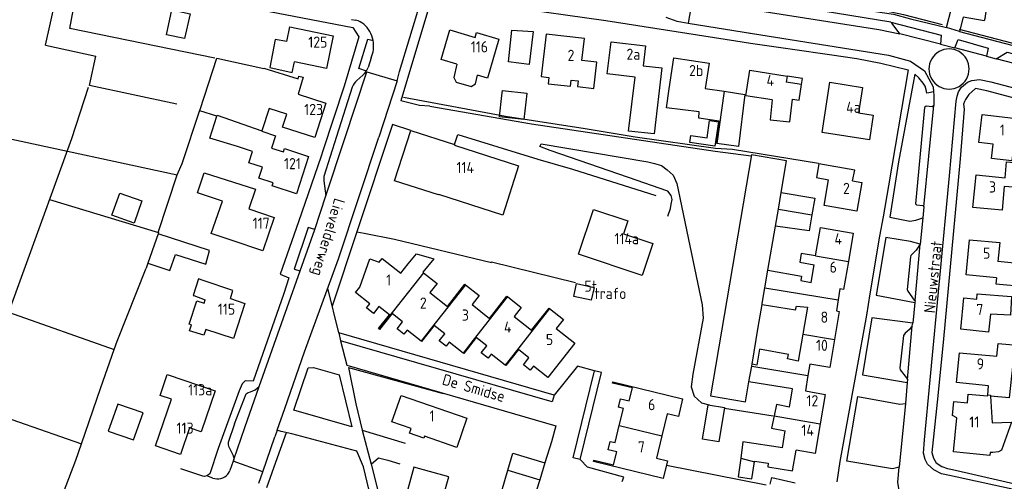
# Model space of a CAD drawing. Header units: metres. Extents: x 233829 to 239427, y 444283 to 448222.
# Tile 158 of 171: x 237713 to 237934, y 447520 to 447624. Entities that reach past the tile are written whole.
import ezdxf

# ---------------------------------------------------------------- set-up
doc = ezdxf.new("R2010")
doc.units = ezdxf.units.M
doc.header["$MEASUREMENT"] = 0
for name, color, linetype in [('DAKRAND', 4, 'Continuous'), ('DAKRAND-BYG', 4, 'Continuous'), ('FUNKTIEAAND', 253, 'Continuous'), ('HEG', 253, 'Continuous'), ('HEK', 253, 'Continuous'), ('HOOFDGEBOUW', 4, 'Continuous'), ('HUISNUMMER', 253, 'Continuous'), ('KANTVERH', 253, 'Continuous'), ('OVERVBOUW', 253, 'Continuous'), ('RASTER', 253, 'Continuous'), ('STRAATNAAM', 253, 'Continuous'), ('TUSSENMUUR', 253, 'Continuous')]:
    doc.layers.add(name, color=color, linetype=linetype)
doc.styles.get("Standard").update_dxf_attribs({"font": 'iso.shx'})

msp = doc.modelspace()

# ---------------------------------------------------------------- linework, layer by layer
at = {"layer": 'DAKRAND'}
for p, q in [((237866.77, 447608.17), (237871.02, 447607.53)), ((237760.55, 447574.15), (237760.15, 447574.28)), ((237752.18, 447561.7), (237754.76, 447560.78)), ((237896.95, 447563.21), (237896.56, 447560.75)), ((237878.69, 447554.66), (237879.55, 447559.74)), ((237896.56, 447560.75), (237896.17, 447558.28)), ((237877.28, 447546.34), (237878.69, 447554.66)), ((237890.21, 447546.3), (237889.8, 447543.8)), ((237886.36, 447540.82), (237876.6, 447542.35)), ((237889.8, 447543.8), (237889.24, 447540.33)), ((237930.08, 447539.43), (237930.23, 447541.5))]:
    msp.add_line(p, q, dxfattribs=at)
for points in [[(237773.06, 447618.67), (237770.41, 447619.17), (237769.23, 447612.89), (237774.22, 447611.72), (237774.74, 447614.14)], [(237811.16, 447613.61), (237810.44, 447610.63), (237810.99, 447609.57), (237814.32, 447608.61), (237815.29, 447609.23), (237815.8, 447611.14)], [(237852.92, 447613.26), (237857.09, 447612.8), (237855.34, 447597.97), (237849.59, 447598.56), (237851.1, 447610.68)], [(237831.76, 447610.61), (237831.61, 447609.22), (237836.64, 447608.65), (237836.79, 447610.02)], [(237869.36, 447595.85), (237869.36, 447595.85), (237869.93, 447600.86), (237865.33, 447601.53), (237865.46, 447602.91), (237858.09, 447603.78), (237858.68, 447608.04)], [(237871.02, 447607.53), (237875.68, 447606.82), (237874.22, 447595.16), (237869.36, 447595.85)], [(237881.76, 447605.59), (237881.32, 447601.15), (237885.76, 447600.69), (237886.31, 447605.78)], [(237761.98, 447595.11), (237755.78, 447597), (237757.37, 447601.93)], [(237899.82, 447587.43), (237900.3, 447589.84), (237892.25, 447591.23), (237891.69, 447588.23), (237894.43, 447587.68)], [(237933.98, 447588.15), (237934.32, 447591.69), (237940.57, 447591.22), (237940.12, 447585.74), (237933.79, 447586.16)], [(237760.15, 447574.28), (237756.09, 447575.64), (237758.64, 447582.88), (237753.03, 447584.78), (237754.53, 447589.27), (237765.99, 447585.57), (237764.5, 447581.15)], [(237883.82, 447584.86), (237891.32, 447583.54), (237890.68, 447579.84)], [(237890.68, 447579.84), (237890.06, 447576.2), (237882.53, 447577.26)], [(237800.2, 447568.8), (237802.11, 447571.1), (237806, 447569.99), (237803.51, 447566.94)], [(237891.53, 447570.64), (237888.28, 447571.14), (237888.01, 447569.23), (237891.19, 447568.64)], [(237940.21, 447563.77), (237940.68, 447568.56), (237932.37, 447569.35)], [(237880.85, 447567.38), (237888.33, 447566.05), (237888.22, 447565.08), (237890.51, 447564.68)], [(237754.33, 447565.09), (237753.27, 447565.45), (237752.03, 447561.76), (237752.18, 447561.7)], [(237760.39, 447561.03), (237760.96, 447562.82), (237754.33, 447565.09)], [(237932.03, 447565.72), (237931.87, 447564.37), (237938.54, 447563.78), (237938.52, 447563.46)], [(237927.68, 447560.9), (237927.76, 447562.08), (237935.42, 447561.53), (237935.17, 447557.35), (237930.72, 447557.57)], [(237879.55, 447559.74), (237887.04, 447558.49), (237887.23, 447559.37), (237889.74, 447559.08), (237888.66, 447553.03)], [(237754.88, 447554.1), (237754.47, 447552.81), (237751.24, 447553.83), (237751.66, 447555.16)], [(237888.66, 447553.03), (237887.58, 447547.01), (237885.25, 447547.53), (237885.45, 447548.51), (237878.94, 447549.66), (237878.35, 447546.11), (237877.28, 447546.34)], [(237932.15, 447548.1), (237932.4, 447550.96), (237941.71, 447550.13), (237941.34, 447545.89), (237935.75, 447546.41), (237934.93, 447538.76), (237930.72, 447539.16)], [(237925.53, 447537.68), (237925.69, 447539.64), (237930.06, 447539.22), (237930.08, 447539.43)], [(237930.72, 447539.16), (237931.11, 447533.15), (237935.38, 447533.34), (237933.17, 447527.07), (237932.49, 447526.71), (237931.26, 447526.55), (237930.61, 447526.55), (237930.53, 447525.84), (237925.32, 447526.41)], [(237885.66, 447536.69), (237882.74, 447537.28), (237882.21, 447534.74)], [(237882.21, 447534.74), (237881.64, 447532), (237884.74, 447531.35)], [(237884.1, 447527.58), (237875.25, 447528.91), (237874.74, 447525.22)], [(237877.8, 447524.44), (237877.82, 447524.6), (237880.89, 447524.1), (237880.81, 447523.28), (237886.38, 447522.41), (237887.14, 447527.06)], [(237874.74, 447525.22), (237874.17, 447521.06), (237877.21, 447520.62), (237877.8, 447524.44)], [(237881.34, 447519.4), (237881.72, 447520.9), (237886.93, 447519.7)]]:
    msp.add_lwpolyline(points, dxfattribs=at)
at = {"layer": 'DAKRAND-BYG'}
for p, q in [((237735.61, 447584.69), (237740.58, 447582.93)), ((237830.88, 447524.22), (237829.7, 447520.42))]:
    msp.add_line(p, q, dxfattribs=at)
for points in [[(237751.36, 447624.89), (237750.12, 447619.33), (237746.09, 447620.2), (237747.26, 447625.81), (237751.36, 447624.89)], [(237828.21, 447620.91), (237827.38, 447613.56), (237822.7, 447614.14), (237823.44, 447621.26), (237828.21, 447620.91)], [(237826.83, 447607.04), (237826.15, 447601.19), (237820.67, 447601.82), (237821.22, 447606.55), (237821.36, 447607.73), (237826.83, 447607.09), (237826.83, 447607.04)], [(237869.77, 447600.69), (237868.97, 447595.21), (237863.36, 447596.03), (237863.59, 447597.62), (237867.2, 447597.09), (237867.77, 447600.99), (237869.77, 447600.69)], [(237740.58, 447582.93), (237738.82, 447577.96), (237733.85, 447579.72), (237735.61, 447584.69)], [(237852.7, 447566.24), (237838.41, 447570.97), (237841.73, 447581.04), (237849.45, 447578.49), (237848.48, 447575.57), (237855.07, 447573.39), (237852.7, 447566.24)], [(237744.18, 447575.54), (237743.74, 447574.27), (237741.92, 447568.97)], [(237741.92, 447568.97), (237746.84, 447567.31), (237748.08, 447570.89), (237754.88, 447568.74), (237755.75, 447571.81), (237744.18, 447575.54)], [(237841.89, 447563.52), (237841.23, 447560.65), (237837.32, 447561.47), (237837.96, 447564.4), (237841.89, 447563.52)], [(237740.82, 447535.39), (237735.17, 447537.37), (237733.04, 447531.32), (237738.68, 447529.33), (237740.82, 447535.39)], [(237871.13, 447536.61), (237869.85, 447528.92), (237866.2, 447529.53), (237867.48, 447537.22), (237871.13, 447536.61)], [(237822.56, 447522.56), (237823.65, 447526.36), (237830.88, 447524.22)], [(237829.7, 447520.42), (237827.45, 447513.22), (237824.89, 447504.77), (237819.9, 447506.26), (237821.61, 447512.8), (237819.87, 447513.26), (237822.56, 447522.56)]]:
    msp.add_lwpolyline(points, dxfattribs=at)
at = {"layer": 'HEG'}
for p, q in [((237718.99, 447617.9), (237722.95, 447635.77)), ((237786.83, 447545.56), (237808.04, 447539.75)), ((237871.1, 447536.45), (237882.02, 447534.78))]:
    msp.add_line(p, q, dxfattribs=at)
for points in [[(237756.91, 447614.98), (237724.39, 447621.64), (237726.85, 447634.64), (237741.23, 447631.45), (237748.38, 447629.9)], [(237866.25, 447631.78), (237870.78, 447631.01), (237896.95, 447627), (237907.34, 447625.54), (237911.25, 447624.75), (237919.91, 447622.54)], [(237923.66, 447621.42), (237943.97, 447616.13), (237979.59, 447606.78), (237980.69, 447607.29), (238000, 447602.69)], [(237748.38, 447604.62), (237728.81, 447608.83), (237730.22, 447615.4)], [(237799.18, 447606.24), (237822.04, 447601.94), (237839.88, 447599.16), (237851.13, 447597.31), (237869.09, 447594.76), (237872.87, 447594.51), (237892.17, 447591.44)], [(237744.22, 447575.89), (237748.47, 447588.8), (237749.57, 447591.34)]]:
    msp.add_lwpolyline(points, dxfattribs=at)
at = {"layer": 'HEK'}
for p, q in [((237749.57, 447591.34), (237753.54, 447603.29)), ((237858.14, 447523.7), (237880.48, 447519.25))]:
    msp.add_line(p, q, dxfattribs=at)
at = {"layer": 'HOOFDGEBOUW'}
for p, q in [((237831.17, 447620.33), (237830.06, 447610.81)), ((237839.73, 447619.34), (237831.17, 447620.33)), ((237839.16, 447614.45), (237839.73, 447619.34)), ((237853.44, 447617.74), (237852.92, 447613.26)), ((237842.54, 447614.06), (237839.16, 447614.45)), ((237841.85, 447608.17), (237842.54, 447614.06)), ((237830.06, 447610.81), (237831.76, 447610.61)), ((237885.14, 447610.94), (237884.93, 447609.6)), ((237836.79, 447610.02), (237838.3, 447609.85)), ((237838.3, 447609.85), (237838.16, 447608.6)), ((237838.16, 447608.6), (237841.85, 447608.17)), ((237888.39, 447609.06), (237884.93, 447609.6)), ((237887.84, 447605.54), (237888.39, 447609.06)), ((237886.31, 447605.78), (237887.84, 447605.54)), ((237880.85, 447567.38), (237882.53, 447577.26)), ((237890.51, 447564.68), (237891.19, 447568.64)), ((237803.51, 447566.94), (237803.64, 447566.84)), ((237896.8, 447558.17), (237895.76, 447551.86)), ((237896.17, 447558.28), (237896.8, 447558.17)), ((237885.66, 447536.69), (237886.36, 447540.82)), ((237884.1, 447527.58), (237884.74, 447531.35))]:
    msp.add_line(p, q, dxfattribs=at)
for points in [[(237773.06, 447618.67), (237773.74, 447621.97), (237783.46, 447619.97), (237781.95, 447612.66), (237774.74, 447614.14)], [(237811.16, 447613.61), (237807.59, 447614.67), (237809.55, 447621.3), (237815.23, 447619.62), (237815.55, 447620.72), (237820.58, 447619.23), (237817.99, 447610.49), (237815.8, 447611.14)], [(237851.1, 447610.68), (237844.84, 447611.41), (237845.68, 447618.64), (237853.44, 447617.74)], [(237753.65, 447603.45), (237757.37, 447614.93), (237767.86, 447612.66), (237767.88, 447612.71), (237775.6, 447610.35), (237775.76, 447610.88), (237776.7, 447610.68), (237775.55, 447606.91)], [(237858.68, 447608.04), (237859.79, 447615.04), (237867.65, 447613.8), (237866.77, 447608.17)], [(237881.76, 447605.59), (237875.89, 447606.5), (237876.79, 447612.25), (237885.14, 447610.94)], [(237904.43, 447602.18), (237903.57, 447596.66), (237892.98, 447598.32), (237894.73, 447609.54), (237902.01, 447608.41), (237901.12, 447602.7), (237904.43, 447602.18)], [(237775.55, 447606.91), (237781.79, 447604.89), (237779.29, 447597.17), (237772.08, 447599.51), (237773.01, 447602.36)], [(237773.01, 447602.36), (237769.09, 447603.63), (237767.48, 447598.68)], [(237757.37, 447601.93), (237753.56, 447603.17), (237753.65, 447603.45)], [(237936.69, 447597.31), (237936.42, 447595.07), (237935.9, 447595.13), (237935.52, 447591.91), (237930.93, 447592.45), (237931.31, 447595.68), (237928.1, 447596.07), (237928.84, 447602.3), (237937.16, 447601.32)], [(237767.48, 447598.68), (237767.45, 447598.56), (237770.52, 447597.56), (237769.62, 447594.79)], [(237824.99, 447590.78), (237821.43, 447579.75), (237807.07, 447584.38), (237807.05, 447584.31), (237797.2, 447587.48), (237800.82, 447598.74), (237810.65, 447595.57), (237810.6, 447595.42), (237824.99, 447590.78)], [(237767.57, 447590.49), (237764.51, 447591.48), (237765.33, 447594.02), (237761.98, 447595.11)], [(237769.62, 447594.79), (237772.31, 447593.92), (237772.55, 447594.66), (237777.93, 447592.92), (237775.22, 447584.55), (237769.77, 447586.32), (237769.98, 447586.97), (237766.76, 447588.01), (237767.57, 447590.49)], [(237883.82, 447584.86), (237885.01, 447591.92), (237877.14, 447593.25), (237867.97, 447539.23), (237875.84, 447537.89), (237876.6, 447542.35)], [(237933.79, 447586.16), (237933.29, 447580.87), (237926.78, 447581.48), (237927.47, 447588.77), (237933.98, 447588.15)], [(237899.82, 447587.43), (237901.89, 447587.07), (237900.78, 447580.65), (237893.44, 447581.92), (237894.43, 447587.68)], [(237764.5, 447581.15), (237770.22, 447579.22), (237767.7, 447571.74), (237760.55, 447574.15)], [(237891.53, 447570.64), (237892.61, 447576.97), (237899.96, 447575.71), (237898.87, 447569.37)], [(237932.03, 447565.72), (237925.29, 447566.36), (237926.04, 447574.22), (237932.77, 447573.58), (237932.37, 447569.35)], [(237793.71, 447554.2), (237793.59, 447554.3), (237796.05, 447557.42), (237793.69, 447559.28), (237792.47, 447557.73), (237790.93, 447558.94), (237791.65, 447559.83), (237788.43, 447562.39), (237789.38, 447563.58), (237791.62, 447569.97), (237793.77, 447569.21), (237794.44, 447570.05), (237798.6, 447566.77), (237800.2, 447568.8)], [(237898.87, 447569.37), (237897.79, 447563.06), (237896.95, 447563.21)], [(237803.64, 447566.84), (237806.72, 447564.41), (237805.11, 447562.38), (237809.01, 447559.29), (237812.94, 447564.25), (237813.06, 447564.16)], [(237813.06, 447564.16), (237816.15, 447561.72), (237814.55, 447559.69), (237818.45, 447556.61), (237822.37, 447561.57), (237822.49, 447561.47)], [(237751.66, 447555.16), (237751.13, 447555.33), (237752.85, 447560.57), (237754.51, 447560.03), (237754.76, 447560.78)], [(237760.39, 447561.03), (237763.65, 447559.96), (237761.06, 447552.07), (237754.88, 447554.1)], [(237822.49, 447561.47), (237825.57, 447559.03), (237823.96, 447557), (237827.87, 447553.92)], [(237930.72, 447557.57), (237930.3, 447553.51), (237924.04, 447554.15), (237924.76, 447561.2), (237927.68, 447560.9)], [(237803.11, 447551.49), (237800.01, 447553.93), (237799.29, 447553.03), (237797.77, 447554.26), (237799, 447555.8), (237796.67, 447557.66), (237793.84, 447554.1), (237793.71, 447554.2)], [(237827.87, 447553.92), (237831.8, 447558.88), (237831.92, 447558.78)], [(237831.92, 447558.78), (237835, 447556.34), (237833.4, 447554.3), (237837.56, 447551.01), (237831.51, 447543.32), (237828.28, 447545.86)], [(237812.55, 447548.81), (237809.44, 447551.26), (237808.73, 447550.36), (237807.2, 447551.58), (237808.42, 447553.13), (237806.08, 447554.99), (237803.24, 447551.39), (237803.11, 447551.49)], [(237821.97, 447546.11), (237818.86, 447548.55), (237818.15, 447547.67), (237816.62, 447548.89), (237817.85, 447550.43), (237815.5, 447552.29), (237812.67, 447548.71), (237812.55, 447548.81)], [(237895.76, 447551.86), (237894.73, 447545.56), (237890.21, 447546.3)], [(237828.28, 447545.86), (237827.58, 447544.97), (237826.05, 447546.18), (237827.27, 447547.73), (237824.93, 447549.59), (237822.1, 447546.01), (237821.97, 447546.11)], [(237930.23, 447541.5), (237923.08, 447542.19), (237923.73, 447548.91), (237932.15, 447548.1)], [(237756.99, 447540.34), (237753.86, 447531.15), (237751.27, 447532.03), (237749.24, 447526.09), (237743.63, 447528), (237747.2, 447538.46), (237744.68, 447539.31), (237746.27, 447543.99), (237756.99, 447540.34)], [(237847.54, 447532.58), (237848.48, 447536.41), (237847.37, 447536.67), (237847.84, 447538.58), (237849.76, 447538.11), (237850.47, 447541.01), (237846.04, 447542.09), (237846.11, 447542.4), (237861.73, 447538.59)], [(237889.24, 447540.33), (237893.7, 447539.56), (237892.56, 447532.94)], [(237813.41, 447534.19), (237811.16, 447527.66), (237803.89, 447530.17), (237803.75, 447529.76), (237800.52, 447530.88), (237800.87, 447531.89), (237796.58, 447533.37), (237798.63, 447539.29), (237813.41, 447534.19)], [(237861.73, 447538.59), (237860.77, 447534.62), (237858.25, 447535.23), (237857.05, 447530.24)], [(237925.32, 447526.41), (237922.44, 447526.69), (237923.2, 447534.29), (237922.21, 447534.83), (237922.53, 447537.98), (237925.53, 447537.68)], [(237857.05, 447530.24), (237855.85, 447525.26), (237858.37, 447524.64), (237857.4, 447520.67), (237841.75, 447524.5), (237841.82, 447524.82), (237846.25, 447523.73), (237846.96, 447526.64), (237845.05, 447527.12), (237845.5, 447529.02), (237846.61, 447528.76), (237847.54, 447532.58)], [(237892.56, 447532.94), (237891.43, 447526.32), (237887.14, 447527.06)], [(237808.11, 447516.57), (237809.33, 447521.1), (237801.5, 447523.21), (237798.77, 447513.08), (237806.6, 447510.97)]]:
    msp.add_lwpolyline(points, dxfattribs=at)
at = {"layer": 'KANTVERH'}
for p, q in [((237787.51, 447623.64), (237788.54, 447623.47)), ((237861.31, 447623.07), (237863, 447622.83)), ((237863, 447622.83), (237877.38, 447620.48)), ((237919.5, 447618.12), (237922.74, 447617.29)), ((237791.95, 447615.04), (237791.27, 447612.88)), ((237929.83, 447615.39), (237931.97, 447614.81)), ((237785.94, 447596.74), (237790.97, 447611.89)), ((237790.09, 447611.16), (237788.74, 447609.98)), ((237787.72, 447608.44), (237784.15, 447597.39)), ((237810.65, 447595.57), (237811.37, 447597.8)), ((237915.79, 447581.61), (237915.56, 447579.18)), ((237788.75, 447576.04), (237783.24, 447559.36)), ((237913.84, 447560.58), (237913.78, 447560.16)), ((237913.18, 447554.95), (237913.33, 447555.54)), ((237784.72, 447553.35), (237785.1, 447551.58)), ((237785.1, 447551.58), (237786.48, 447546.08)), ((237912.11, 447542.93), (237912.03, 447542.24)), ((237761.33, 447532.92), (237759.93, 447528.74)), ((237761.16, 447524.93), (237763.62, 447532.15)), ((237770.98, 447525.42), (237772.94, 447531)), ((237789.95, 447531.51), (237799.58, 447528.62)), ((237767.7, 447522.21), (237770.39, 447530.07)), ((237759.98, 447527.95), (237761.11, 447525.69)), ((237761.04, 447524.58), (237760.29, 447522.52)), ((237761.16, 447524.93), (237761.04, 447524.58)), ((237767.7, 447522.21), (237761.04, 447524.58)), ((237768.58, 447518.64), (237770.98, 447525.42)), ((237766.79, 447519.63), (237767.7, 447522.21)), ((237756.45, 447520.8), (237755.12, 447521.26))]:
    msp.add_line(p, q, dxfattribs=at)
for points in [[(237934.36, 447672), (237935.99, 447673.4), (237979.51, 447668.02), (237975.62, 447632.29), (237977.07, 447632.09), (237976.75, 447630.26), (237949.51, 447634.22), (237931.54, 447636.74), (237931.24, 447636.54), (237929.42, 447623.87), (237929.27, 447623.36), (237924.59, 447624.13), (237923.79, 447620.97), (237920.86, 447621.81)], [(237797.75, 447609.85), (237798.32, 447611.94), (237805.24, 447634.91)], [(237858.82, 447632.74), (237896.33, 447626.66), (237908.98, 447624.8), (237912.76, 447623.77), (237920.86, 447621.81), (237922.31, 447627.55)], [(237748.38, 447629.9), (237748.93, 447629.78), (237767.19, 447625.79), (237787.81, 447621.8), (237789.2, 447619.72), (237785.91, 447608.64), (237781.12, 447594.17), (237780.71, 447592.94), (237775.69, 447578.24), (237771.57, 447566.54), (237773.49, 447565.71), (237772.36, 447562.21), (237765.47, 447542.53), (237763.71, 447542.6), (237763.04, 447541.92), (237762.37, 447540.35), (237757.65, 447527.4), (237755.82, 447521.74), (237755.12, 447521.26), (237754.61, 447521.13), (237754.23, 447521.19), (237749.28, 447522.87)], [(237877.51, 447625.8), (237863.84, 447628.06), (237863, 447622.83)], [(237877.51, 447625.8), (237879.99, 447625.4), (237905.66, 447621.38), (237910.41, 447620.43), (237908.7, 447622.72), (237908.41, 447623.01), (237893.19, 447625.47), (237877.79, 447627.85)], [(237805.11, 447604.2), (237802.76, 447604.35), (237798.57, 447605.37), (237798.63, 447605.43), (237805.06, 447626.92)], [(237822.17, 447626.54), (237844.49, 447623.4), (237873.62, 447618.83), (237876.96, 447618.32), (237885.83, 447617.03), (237895.18, 447615.67), (237900.79, 447614.86), (237906.14, 447613.82), (237912.27, 447612.33), (237907.88, 447586.34), (237906.67, 447579.37), (237905.82, 447575.07), (237903.65, 447562.12), (237902.96, 447557.32), (237900.62, 447544.59), (237899.63, 447539.31), (237896.97, 447524.54), (237896.26, 447519.97)], [(237789.45, 447623.09), (237789, 447623.3), (237788.54, 447623.47)], [(237857.94, 447624.16), (237858.76, 447623.83), (237859.6, 447623.53)], [(237859.6, 447623.53), (237860.45, 447623.28), (237861.31, 447623.07)], [(237790.27, 447622.55), (237789.87, 447622.84), (237789.45, 447623.09)], [(237791.01, 447621.83), (237790.65, 447622.21), (237790.27, 447622.55)], [(237791.65, 447620.94), (237791.35, 447621.4), (237791.01, 447621.83)], [(237908.41, 447623.01), (237919.67, 447620.11), (237919.5, 447618.12), (237910.41, 447620.43)], [(237790.87, 447612.02), (237789.21, 447612.61), (237791.18, 447619.25), (237792.4, 447618.93)], [(237792.1, 447619.98), (237791.9, 447620.47), (237791.65, 447620.94)], [(237792.4, 447618.93), (237792.27, 447619.46), (237792.1, 447619.98)], [(237876.82, 447620.56), (237877.38, 447620.48), (237907.85, 447615.59), (237912.76, 447614.31), (237915.9, 447612.12), (237917.86, 447608.54), (237917.94, 447607.37), (237916.9, 447607.15), (237916.42, 447607.08), (237916.3, 447607.88), (237916.04, 447608.68), (237915.65, 447609.33), (237914.66, 447610.57), (237913.73, 447611.34), (237910.11, 447591.7), (237908.15, 447579.27), (237912.64, 447578.42), (237913.98, 447578.65), (237915.56, 447579.18), (237914.98, 447573.27)], [(237922.74, 447617.29), (237923.47, 447619.17), (237930.22, 447617.23), (237929.83, 447615.39), (237922.74, 447617.29)], [(237923.79, 447620.97), (237947.5, 447614.72), (237985.3, 447604.69), (238000, 447600.83)], [(237792.26, 447615.92), (237792.36, 447616.38), (237792.43, 447616.84)], [(237792.49, 447617.99), (237792.46, 447618.46), (237792.4, 447618.93)], [(237792.43, 447616.84), (237792.48, 447617.41), (237792.49, 447617.99)], [(237925.93, 447612.53), (237925.89, 447613.11), (237925.78, 447613.69), (237925.59, 447614.25), (237925.33, 447614.78), (237925, 447615.27), (237924.61, 447615.71), (237924.17, 447616.1), (237923.68, 447616.42), (237923.15, 447616.68), (237922.59, 447616.87), (237922.02, 447616.99), (237921.43, 447617.03), (237920.84, 447616.99), (237920.26, 447616.87), (237919.71, 447616.68), (237919.18, 447616.42), (237918.69, 447616.1), (237918.25, 447615.71), (237917.86, 447615.27), (237917.53, 447614.78), (237917.27, 447614.25), (237917.08, 447613.69), (237916.97, 447613.11), (237916.93, 447612.53)], [(237791.95, 447615.04), (237792.12, 447615.47), (237792.26, 447615.92)], [(237931.97, 447614.81), (237934.46, 447616.31), (237955.3, 447610.86), (237976.63, 447605.33), (237978.19, 447602.86), (237955.26, 447608.72), (237931.97, 447614.81)], [(237790.09, 447611.16), (237790.47, 447611.52), (237790.8, 447611.93), (237791.07, 447612.39), (237791.27, 447612.88)], [(237916.93, 447612.53), (237916.97, 447611.94), (237917.08, 447611.36), (237917.27, 447610.8), (237917.53, 447610.28), (237917.86, 447609.79), (237918.25, 447609.34), (237918.69, 447608.96), (237919.18, 447608.63), (237919.71, 447608.37), (237920.26, 447608.18), (237920.84, 447608.07), (237921.43, 447608.03), (237922.02, 447608.07), (237922.59, 447608.18), (237923.15, 447608.37), (237923.68, 447608.63), (237924.17, 447608.96), (237924.61, 447609.34), (237925, 447609.79), (237925.33, 447610.28), (237925.59, 447610.8), (237925.78, 447611.36), (237925.89, 447611.94), (237925.93, 447612.53)], [(237790.97, 447611.89), (237797.75, 447609.85), (237793.65, 447597.23)], [(237788.74, 447609.98), (237788.41, 447609.65), (237788.13, 447609.28), (237787.9, 447608.88), (237787.72, 447608.44)], [(238000, 447504.09), (237962.33, 447512.45), (237921.53, 447521.34), (237919.74, 447521.76), (237918.01, 447522.64), (237916.62, 447523.89), (237916.04, 447524.95), (237915.7, 447526.41), (237915.89, 447529.4), (237917.17, 447542.84), (237921.49, 447588.54), (237923, 447605.32), (237923.22, 447606.42), (237923.55, 447607.42), (237924.25, 447608.47), (237925.59, 447609.57), (237926.54, 447609.98), (237928.21, 447610.14), (237930.77, 447609.64), (237943.83, 447606.23), (237995.29, 447592.83), (238000, 447591.57)], [(237940.79, 447604.71), (237929.91, 447607.61), (237927.35, 447608.13), (237925.83, 447606.83), (237925.13, 447605.71), (237924.86, 447605.23), (237924.66, 447604.61), (237924.83, 447603.55), (237923.89, 447592.35), (237920.09, 447551.17), (237918.79, 447537.79), (237917.58, 447526.53), (237917.91, 447525.28), (237918.55, 447524.17), (237919.78, 447523.35), (237921.05, 447522.9), (237922.17, 447522.69), (237944.29, 447517.66)], [(237917.94, 447607.37), (237917.99, 447606.68), (237917.99, 447604.37)], [(237805.11, 447604.2), (237827.86, 447600.26), (237868.99, 447594.07), (237877.1, 447593.06)], [(237915.79, 447581.61), (237917.99, 447604.37), (237917.62, 447604.04), (237916.29, 447604.18), (237915.96, 447603.9), (237913.92, 447582.27), (237914.1, 447582.03), (237915.53, 447581.9), (237915.79, 447581.61)], [(237800.82, 447598.74), (237796.7, 447600.07), (237788.75, 447576.04), (237790.4, 447575.72)], [(237770.91, 447531.55), (237772.59, 447536.38), (237777.02, 447549.1), (237784.65, 447569.99), (237793.65, 447597.23)], [(237784.15, 447597.39), (237781.31, 447588.41), (237781.37, 447587.48), (237781.8, 447584.05)], [(237811.37, 447597.8), (237829.27, 447592.29), (237837.03, 447590.05), (237855.71, 447584.13)], [(237763.62, 447532.15), (237766.87, 447541.36), (237773.15, 447559.01), (237776.01, 447567.24), (237779.35, 447576.55), (237781.8, 447584.05), (237785.94, 447596.74)], [(237858.45, 447579.53), (237859.04, 447581.21), (237859.18, 447582.23), (237859.42, 447583.27), (237859.17, 447584.13), (237858.45, 447585.11), (237849.63, 447588.22), (237832.08, 447594.23), (237829.77, 447595.18), (237830.05, 447595.72), (237853.94, 447591.68), (237855.46, 447591.3), (237856.96, 447590.88), (237858.3, 447589.92), (237859.63, 447588.73), (237860.42, 447586.81), (237863.36, 447572.89), (237866.11, 447559.61), (237866.35, 447556.65), (237864.05, 447544.08), (237863.63, 447541.26), (237864.28, 447539.13), (237865.97, 447537.69), (237867.69, 447537.18)], [(237779.35, 447576.55), (237777.84, 447576.98), (237774.71, 447567.62), (237776.01, 447567.24)], [(237790.4, 447575.72), (237797.16, 447574.39), (237818.87, 447569.1), (237818.93, 447569.27), (237837.76, 447564.64)], [(237914.98, 447573.27), (237912.75, 447573.84), (237907.27, 447574.76), (237905.07, 447561.82), (237913.78, 447560.16), (237913.33, 447555.54), (237904.11, 447556.76), (237902.04, 447543.95), (237912.03, 447542.24), (237911.63, 447537.48)], [(237913.84, 447560.58), (237914.98, 447573.27), (237914.08, 447571.91), (237912.84, 447570.7), (237912.77, 447570.39), (237912.04, 447563.07), (237912.16, 447562.67), (237913.61, 447560.67), (237913.84, 447560.58)], [(237832.94, 447539.39), (237784.72, 447553.35), (237782.25, 447563.41)], [(237912.11, 447542.93), (237913.18, 447554.95), (237912.54, 447554.09), (237911.58, 447553.28), (237911.23, 447552.75), (237910.38, 447545.53), (237910.48, 447545.06), (237911.86, 447543.3), (237912.11, 447542.93)], [(237832.94, 447539.39), (237832.47, 447537.85), (237785.1, 447551.58)], [(237787.64, 447532.27), (237774.63, 447536), (237777.79, 447545.51), (237779, 447545.56), (237784.77, 447543.95), (237787.64, 447532.27)], [(237786.48, 447546.08), (237833.31, 447532.49), (237832.35, 447528.95), (237830.88, 447524.22)], [(237786.83, 447545.56), (237788.51, 447537.47), (237789.95, 447531.51), (237791.95, 447523.92), (237793.58, 447525.33), (237795.71, 447524.81), (237798.4, 447523.99)], [(237842.01, 447544.86), (237838.15, 447545.87), (237832.94, 447539.39)], [(237838.77, 447524.96), (237837.18, 447525.34), (237842.01, 447544.86)], [(237838.77, 447524.96), (237843.57, 447544.46), (237842.01, 447544.86)], [(237761.33, 447532.92), (237763.96, 447539.66), (237764.41, 447539.97), (237764.93, 447540.1), (237765.95, 447540.6), (237766.87, 447541.36)], [(237911.63, 447537.48), (237910.26, 447523.26), (237908.72, 447522.89), (237898.51, 447524.56), (237900.98, 447539.05), (237910.39, 447537.37), (237911.63, 447537.48)], [(237780.24, 447507.23), (237785.86, 447505.16), (237792.65, 447502.65), (237794.94, 447501.95), (237795.44, 447502.09), (237795, 447503.55), (237794.02, 447507.42), (237790.24, 447523.34), (237788.75, 447526.8), (237774.15, 447530.72), (237771.77, 447531.27), (237770.91, 447531.55), (237770.39, 447530.07)], [(237759.93, 447528.74), (237759.87, 447528.48), (237759.89, 447528.21), (237759.98, 447527.95)], [(237761.16, 447524.93), (237761.21, 447525.18), (237761.2, 447525.44), (237761.11, 447525.69)], [(237848.55, 447521.02), (237840.45, 447523.21), (237838.77, 447524.96)], [(237756.45, 447520.8), (237756.9, 447520.66), (237757.36, 447520.6), (237757.83, 447520.61), (237758.29, 447520.69), (237758.73, 447520.85), (237759.15, 447521.07), (237759.52, 447521.36), (237759.83, 447521.7), (237760.1, 447522.09), (237760.29, 447522.52)], [(237791.95, 447523.92), (237794.9, 447512.12)], [(237921.73, 447471.14), (237920.05, 447478.02), (237916.99, 447490.35), (237916.13, 447493.63), (237914.59, 447500), (237913.53, 447504.42), (237912.72, 447507.74), (237910.37, 447517.13), (237909.98, 447519.88), (237910.26, 447523.26)], [(237848.17, 447520.01), (237848.55, 447521.02)]]:
    msp.add_lwpolyline(points, dxfattribs=at)
at = {"layer": 'OVERVBOUW'}
msp.add_lwpolyline([(237888.39, 447609.06), (237888.6, 447610.4), (237885.14, 447610.94)], dxfattribs=at)
at = {"layer": 'RASTER'}
for p, q in [((237718.99, 447617.9), (237730.22, 447615.4)), ((237719.88, 447583.25), (237744.29, 447575.87)), ((237744.29, 447575.87), (237744.18, 447575.54)), ((237741.92, 447568.97), (237741.55, 447567.87)), ((237710.66, 447557.97), (237734.37, 447549.61)), ((237703.03, 447536.88), (237727.05, 447528.49))]:
    msp.add_line(p, q, dxfattribs=at)
for points in [[(237692.74, 447508.55), (237724.84, 447596.91), (237728.62, 447608.42)], [(237662.02, 447607.16), (237709.74, 447597.15), (237748.47, 447588.8)], [(237734.37, 447549.61), (237735.03, 447551.46), (237741.55, 447567.87)], [(237727.05, 447528.49), (237731.34, 447541.13), (237734.37, 447549.61)], [(237716.36, 447500.1), (237716.38, 447500.16), (237725.8, 447524.8), (237727.05, 447528.49)]]:
    msp.add_lwpolyline(points, dxfattribs=at)
at = {"layer": 'TUSSENMUUR'}
for p, q in [((237871.02, 447607.53), (237869.36, 447595.85)), ((237883.18, 447581.12), (237883.82, 447584.86)), ((237882.53, 447577.26), (237883.18, 447581.12)), ((237883.18, 447581.12), (237890.68, 447579.84)), ((237803.64, 447566.84), (237795.49, 447556.47)), ((237880.18, 447563.44), (237880.85, 447567.38)), ((237813.06, 447564.16), (237805.15, 447554.09)), ((237879.58, 447559.9), (237880.18, 447563.44)), ((237880.18, 447563.44), (237896.56, 447560.75)), ((237822.49, 447561.47), (237814.83, 447551.71)), ((237879.55, 447559.74), (237879.58, 447559.88)), ((237879.58, 447559.88), (237879.58, 447559.9)), ((237831.92, 447558.78), (237824.5, 447549.33)), ((237795.49, 447556.47), (237793.71, 447554.2)), ((237805.15, 447554.09), (237803.11, 447551.49)), ((237888.66, 447553.03), (237895.76, 447551.86)), ((237814.83, 447551.71), (237812.55, 447548.81)), ((237824.5, 447549.33), (237821.97, 447546.11)), ((237877.2, 447545.87), (237877.28, 447546.34)), ((237876.6, 447542.35), (237877.2, 447545.87)), ((237877.2, 447545.87), (237889.8, 447543.8)), ((237930.08, 447539.43), (237930.74, 447539.36)), ((237930.74, 447539.36), (237930.72, 447539.16)), ((237882.21, 447534.74), (237885.23, 447534.22)), ((237885.23, 447534.22), (237892.56, 447532.94)), ((237847.54, 447532.58), (237857.05, 447530.24)), ((237874.74, 447525.22), (237877.8, 447524.44)), ((237822.56, 447522.56), (237829.7, 447520.42))]:
    msp.add_line(p, q, dxfattribs=at)
for points in [[(237757.37, 447601.93), (237757.43, 447602.15), (237767.48, 447598.68)], [(237891.53, 447570.64), (237891.53, 447570.63), (237898.87, 447569.37)]]:
    msp.add_lwpolyline(points, dxfattribs=at)

# ---------------------------------------------------------------- texts
at = {"layer": 'FUNKTIEAAND'}
msp.add_text('trafo', height=2.5, dxfattribs=at).set_placement((237842, 447560.94))
at = {"layer": 'HUISNUMMER'}
for s, p in [('125', (237777.85, 447617.31)), ('116', (237814.26, 447616.25)), ('2', (237835.95, 447614.34)), ('2a', (237849.14, 447614.58)), ('2b', (237863.17, 447610.92)), ('4', (237880.52, 447608.72)), ('123', (237776.93, 447602.2)), ('4a', (237898.38, 447602.69)), ('1', (237932.8, 447597.6)), ('121', (237772.42, 447590.06)), ('114', (237811.06, 447589.2)), ('2', (237897.67, 447584.5)), ('3', (237930.38, 447584.82)), ('117', (237765.39, 447576.68)), ('114a', (237846.44, 447573.22)), ('4', (237895.74, 447573.17)), ('5', (237929.03, 447569.97)), ('6', (237894.66, 447566.85)), ('1', (237795.31, 447563.96)), ('5t', (237839.73, 447562.56)), ('115', (237757.59, 447557.41)), ('2', (237802.85, 447558.78)), ('7', (237927.53, 447557.35)), ('3', (237812.27, 447556.09)), ('8', (237892.64, 447555.62)), ('4', (237821.7, 447553.4)), ('5', (237831.09, 447550.62)), ('10', (237891.61, 447549.31)), ('9', (237927.62, 447545.14)), ('113a', (237750.93, 447539.34)), ('6', (237853.99, 447536)), ('12', (237889.47, 447536.88)), ('1', (237805.02, 447533.47)), ('113', (237748.34, 447530.74)), ('11', (237925.96, 447532.11)), ('14', (237888.33, 447530.26)), ('7', (237851.69, 447526.55))]:
    msp.add_text(s, height=2.5, dxfattribs=at).set_placement(p)
at = {"layer": 'STRAATNAAM'}
for s, rotation, p in [('Lievelderweg', 253.3227, (237783.75, 447583.71)), ('Nieuwstraat', 84.1981, (237918.24, 447557.68)), ('De Smidse', 343.7948, (237807.66, 447541.81))]:
    msp.add_text(s, height=2.5, rotation=rotation, dxfattribs=at).set_placement(p)

doc.saveas('drawing.dxf')
